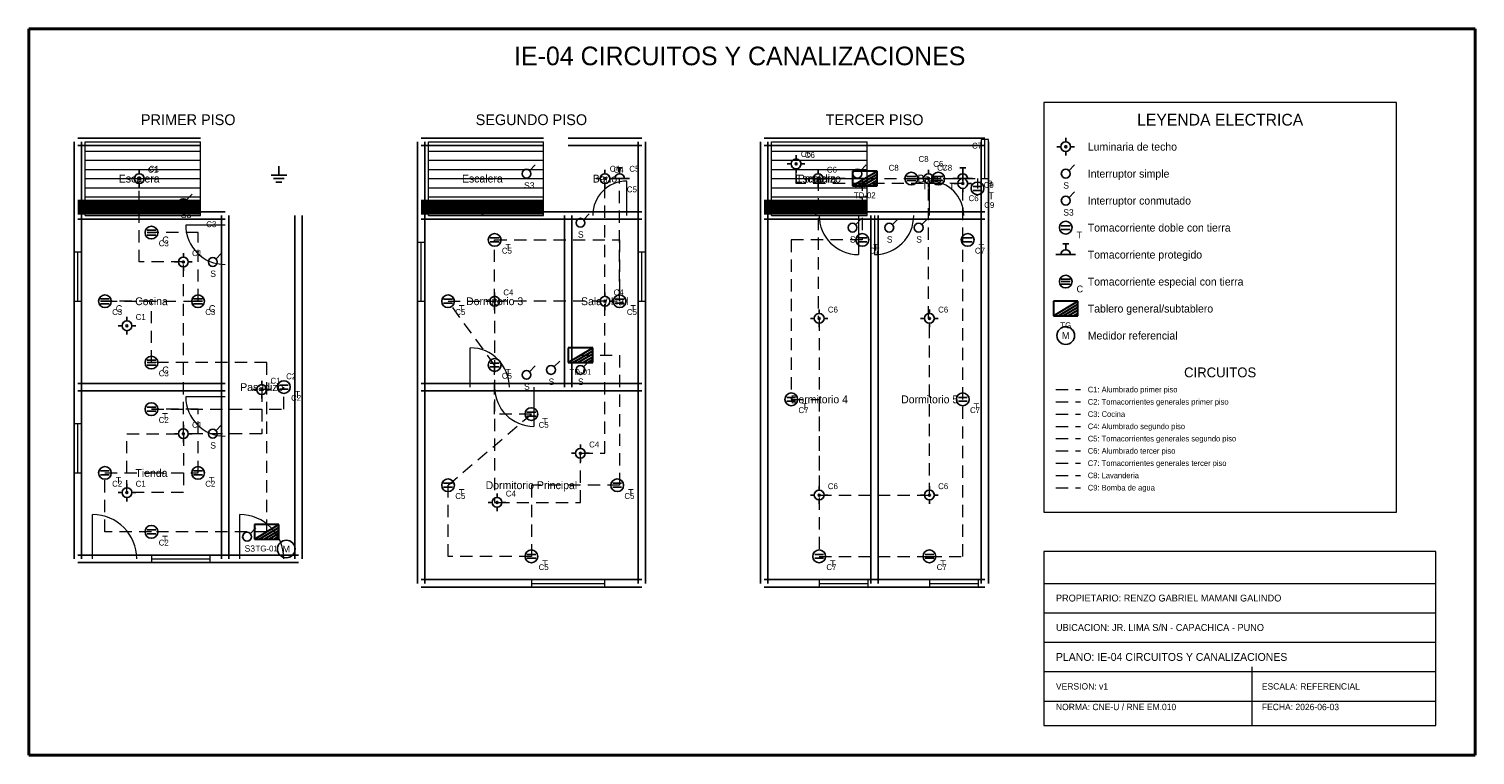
# Model space of a CAD drawing. Header units: metres. Extents: x -1 to 28.5, y -1 to 13.8.
import ezdxf
from ezdxf.enums import TextEntityAlignment as Align

# ---------------------------------------------------------------- set-up
doc = ezdxf.new("R2010")
doc.units = ezdxf.units.M
doc.linetypes.add('DASHED', pattern=[0.4, 0.25, -0.15])
for name, color, linetype, lineweight, true_color in [('ARQ_ESCALERAS', 7, 'CONTINUOUS', 15, 0x787878), ('ARQ_MUROS', 7, 'CONTINUOUS', 25, 0x141414), ('ARQ_PUERTAS', 7, 'CONTINUOUS', 15, 0x787878), ('ARQ_TEXTOS', 7, 'CONTINUOUS', 13, 0x787878), ('ARQ_VENTANAS', 7, 'CONTINUOUS', 15, 0x1496aa), ('ELEC_CIRCUITO_C1', 7, 'DASHED', 20, 0xdc7d19), ('ELEC_CIRCUITO_C2', 7, 'DASHED', 20, 0x2355b4), ('ELEC_CIRCUITO_C3', 7, 'DASHED', 20, 0xc81e1e), ('ELEC_CIRCUITO_C4', 7, 'DASHED', 20, 0xdc7d19), ('ELEC_CIRCUITO_C5', 7, 'DASHED', 20, 0x2355b4), ('ELEC_CIRCUITO_C6', 7, 'DASHED', 20, 0xdc7d19), ('ELEC_CIRCUITO_C7', 7, 'DASHED', 20, 0x2355b4), ('ELEC_CIRCUITO_C8', 7, 'DASHED', 20, 0x783ca0), ('ELEC_CIRCUITO_C9', 7, 'DASHED', 20, 0x1e8246), ('ELEC_INTERRUPTORES', 7, 'CONTINUOUS', 25, 0xdc7d19), ('ELEC_LEYENDA', 7, 'CONTINUOUS', 18, 0x141414), ('ELEC_LUMINARIAS', 7, 'CONTINUOUS', 25, 0xdc7d19), ('ELEC_MEDIDOR', 7, 'CONTINUOUS', 25, 0x1e8246), ('ELEC_PUESTA_TIERRA', 7, 'CONTINUOUS', 25, 0x1e8246), ('ELEC_ROTULO', 7, 'CONTINUOUS', 20, 0x141414), ('ELEC_TABLEROS', 7, 'CONTINUOUS', 30, 0xc81e1e), ('ELEC_TEXTOS', 7, 'CONTINUOUS', 13, 0x141414), ('ELEC_TOMACORRIENTES', 7, 'CONTINUOUS', 25, 0x2355b4), ('MARCO', 7, 'CONTINUOUS', 40, 0x141414)]:
    doc.layers.add(name, color=color, linetype=linetype, lineweight=lineweight, true_color=true_color)

msp = doc.modelspace()

# ---------------------------------------------------------------- linework, layer by layer
at = {"layer": 'ARQ_ESCALERAS'}
for p, q in [((0.15, 10), (0.15, 11.5)), ((0.15, 11.5), (2.5, 11.5)), ((0.15, 11.312), (2.5, 11.312)), ((2.5, 10), (2.5, 11.5)), ((7.15, 10), (7.15, 11.5)), ((7.15, 11.5), (9.5, 11.5)), ((7.15, 11.312), (9.5, 11.312)), ((9.5, 10), (9.5, 11.5)), ((14.15, 10), (14.15, 11.5)), ((14.15, 11.5), (16.1, 11.5)), ((14.15, 11.312), (16.1, 11.312)), ((16.1, 10), (16.1, 11.5)), ((0.15, 11.125), (2.5, 11.125)), ((0.15, 10.938), (2.5, 10.938)), ((7.15, 11.125), (9.5, 11.125)), ((7.15, 10.938), (9.5, 10.938)), ((14.15, 11.125), (16.1, 11.125)), ((14.15, 10.938), (16.1, 10.938)), ((0.15, 10.75), (2.5, 10.75)), ((7.15, 10.75), (9.5, 10.75)), ((14.15, 10.75), (16.1, 10.75)), ((0.15, 10.562), (2.5, 10.562)), ((0.15, 10.375), (2.5, 10.375)), ((7.15, 10.562), (9.5, 10.562)), ((7.15, 10.375), (9.5, 10.375)), ((14.15, 10.562), (16.1, 10.562)), ((14.15, 10.375), (16.1, 10.375)), ((0.15, 10.188), (2.5, 10.188)), ((7.15, 10.188), (9.5, 10.188)), ((14.15, 10.188), (16.1, 10.188)), ((0.15, 10), (2.5, 10)), ((7.15, 10), (9.5, 10)), ((14.15, 10), (16.1, 10))]:
    msp.add_line(p, q, dxfattribs=at)
at = {"layer": 'ARQ_MUROS'}
for p, q in [((0, 11.575), (2.5, 11.575)), ((7, 11.575), (9.5, 11.575)), ((10, 11.575), (11.5, 11.575)), ((14, 11.575), (16.1, 11.575)), ((14, 11.575), (16.25, 11.575)), ((16.25, 11.575), (18.5, 11.575)), ((-0.075, 10), (-0.075, 11.5)), ((0, 11.425), (2.5, 11.425)), ((0.075, 10), (0.075, 11.5)), ((6.925, 10), (6.925, 11.5)), ((7, 11.425), (9.5, 11.425)), ((7.075, 10), (7.075, 11.5)), ((10, 11.425), (11.5, 11.425)), ((11.425, 10), (11.425, 11.5)), ((11.575, 10), (11.575, 11.5)), ((13.925, 10), (13.925, 11.5)), ((14, 11.425), (16.1, 11.425)), ((14, 11.425), (16.25, 11.425)), ((14.075, 10), (14.075, 11.5)), ((16.25, 11.425), (18.5, 11.425)), ((18.425, 10), (18.425, 11.5)), ((18.575, 10), (18.575, 11.5)), ((0, 10.3), (2.5, 10.3)), ((0, 10.267), (1.25, 10.267)), ((0, 10.233), (1.25, 10.233)), ((0, 10.2), (1.25, 10.2)), ((0, 10.167), (1.25, 10.167)), ((0, 10.133), (1.25, 10.133)), ((0, 10.1), (1.25, 10.1)), ((0, 10.075), (3, 10.075)), ((0, 10.075), (2.5, 10.075)), ((0, 10.067), (1.25, 10.067)), ((0, 10.033), (1.25, 10.033)), ((1.25, 10), (1.25, 10.3)), ((1.25, 10.267), (2.5, 10.267)), ((1.25, 10.233), (2.5, 10.233)), ((1.25, 10.2), (2.5, 10.2)), ((1.25, 10.167), (2.5, 10.167)), ((1.25, 10.133), (2.5, 10.133)), ((1.25, 10.1), (2.5, 10.1)), ((1.25, 10.067), (2.5, 10.067)), ((1.25, 10.033), (2.5, 10.033)), ((7, 10.3), (9.5, 10.3)), ((7, 10.267), (8.25, 10.267)), ((7, 10.233), (8.25, 10.233)), ((7, 10.2), (8.25, 10.2)), ((7, 10.167), (8.25, 10.167)), ((7, 10.133), (8.25, 10.133)), ((7, 10.1), (8.25, 10.1)), ((7, 10.075), (9.5, 10.075)), ((7, 10.075), (10, 10.075)), ((7, 10.067), (8.25, 10.067)), ((7, 10.033), (8.25, 10.033)), ((8.25, 10), (8.25, 10.3)), ((8.25, 10.267), (9.5, 10.267)), ((8.25, 10.233), (9.5, 10.233)), ((8.25, 10.2), (9.5, 10.2)), ((8.25, 10.167), (9.5, 10.167)), ((8.25, 10.133), (9.5, 10.133)), ((8.25, 10.1), (9.5, 10.1)), ((8.25, 10.067), (9.5, 10.067)), ((8.25, 10.033), (9.5, 10.033)), ((10, 10.075), (11.5, 10.075)), ((14, 10.3), (16.1, 10.3)), ((14, 10.267), (15.05, 10.267)), ((14, 10.233), (15.05, 10.233)), ((14, 10.2), (15.05, 10.2)), ((14, 10.167), (15.05, 10.167)), ((14, 10.133), (15.05, 10.133)), ((14, 10.1), (15.05, 10.1)), ((14, 10.075), (16.25, 10.075)), ((14, 10.075), (16.1, 10.075)), ((14, 10.067), (15.05, 10.067)), ((14, 10.033), (15.05, 10.033)), ((15.05, 10), (15.05, 10.3)), ((15.05, 10.267), (16.1, 10.267)), ((15.05, 10.233), (16.1, 10.233)), ((15.05, 10.2), (16.1, 10.2)), ((15.05, 10.167), (16.1, 10.167)), ((15.05, 10.133), (16.1, 10.133)), ((15.05, 10.1), (16.1, 10.1)), ((15.05, 10.067), (16.1, 10.067)), ((15.05, 10.033), (16.1, 10.033)), ((16.25, 10.075), (18.5, 10.075)), ((-0.075, 6.5), (-0.075, 10)), ((0, 9.925), (3, 9.925)), ((0, 9.925), (2.5, 9.925)), ((0.075, 6.5), (0.075, 10)), ((2.925, 6.5), (2.925, 10)), ((2.925, 3), (2.925, 10)), ((3.075, 6.5), (3.075, 10)), ((3.075, 3), (3.075, 10)), ((4.425, 3), (4.425, 10)), ((4.575, 3), (4.575, 10)), ((6.925, 6.5), (6.925, 10)), ((7, 9.925), (9.5, 9.925)), ((7, 9.925), (10, 9.925)), ((7.075, 6.5), (7.075, 10)), ((9.925, 6.5), (9.925, 10)), ((10, 9.925), (11.5, 9.925)), ((10.075, 6.5), (10.075, 10)), ((11.425, 6.5), (11.425, 10)), ((11.575, 6.5), (11.575, 10)), ((13.925, 2.5), (13.925, 10)), ((14, 9.925), (16.25, 9.925)), ((14, 9.925), (16.1, 9.925)), ((14.075, 2.5), (14.075, 10)), ((16.175, 2.5), (16.175, 10)), ((16.25, 9.925), (18.5, 9.925)), ((16.325, 2.5), (16.325, 10)), ((18.425, 2.5), (18.425, 10)), ((18.575, 2.5), (18.575, 10)), ((-0.075, 3), (-0.075, 6.5)), ((0, 6.575), (3, 6.575)), ((0.075, 3), (0.075, 6.5)), ((2.925, 3), (2.925, 6.5)), ((3.075, 3), (3.075, 6.5)), ((6.925, 2.5), (6.925, 6.5)), ((7, 6.575), (10, 6.575)), ((7, 6.575), (11.5, 6.575)), ((7.075, 2.5), (7.075, 6.5)), ((10, 6.575), (11.5, 6.575)), ((11.425, 2.5), (11.425, 6.5)), ((11.575, 2.5), (11.575, 6.5)), ((0, 6.425), (3, 6.425)), ((7, 6.425), (10, 6.425)), ((7, 6.425), (11.5, 6.425)), ((10, 6.425), (11.5, 6.425)), ((0, 3.075), (3, 3.075)), ((3, 3.075), (4.5, 3.075)), ((0, 2.925), (3, 2.925)), ((3, 2.925), (4.5, 2.925)), ((7, 2.575), (11.5, 2.575)), ((7, 2.425), (11.5, 2.425)), ((14, 2.575), (16.25, 2.575)), ((14, 2.425), (16.25, 2.425)), ((16.25, 2.575), (18.5, 2.575)), ((16.25, 2.425), (18.5, 2.425))]:
    msp.add_line(p, q, dxfattribs=at)
at = {"layer": 'ARQ_PUERTAS'}
for p, q in [((11.2, 10), (11.2, 10.7)), ((17.37, 10), (17.37, 10.7)), ((3, 9.8), (2.2, 9.8)), ((15.92, 10), (15.92, 9.2)), ((16.25, 10), (16.25, 9.2)), ((8, 6.5), (8, 7.3)), ((9.3, 6.5), (9.3, 5.7)), ((3, 6.3), (2.2, 6.3)), ((0.3, 3), (0.3, 3.9)), ((3.3, 3), (3.3, 3.9))]:
    msp.add_line(p, q, dxfattribs=at)
for centre, radius, start, end in [((11.2, 10), 0.7, 90, 180), ((17.37, 10), 0.7, 0, 90), ((3, 9.8), 0.8, 180, -90), ((15.92, 10), 0.8, 180, -90), ((16.25, 10), 0.8, -90, 0), ((8, 6.5), 0.8, 0, 90), ((9.3, 6.5), 0.8, 180, -90), ((3, 6.3), 0.8, 180, -90), ((0.3, 3), 0.9, 0, 90), ((3.3, 3), 0.9, 0, 90)]:
    msp.add_arc(centre, radius, start, end, dxfattribs=at)
at = {"layer": 'ARQ_VENTANAS'}
for p, q in [((18.575, 11.55), (18.425, 11.55)), ((18.425, 11.55), (18.425, 10.75)), ((18.5, 10.75), (18.5, 11.55)), ((18.575, 10.75), (18.575, 11.55)), ((18.425, 10.75), (18.575, 10.75)), ((7.075, 9.45), (6.925, 9.45)), ((6.925, 9.45), (6.925, 8.25)), ((7, 8.25), (7, 9.45)), ((7.075, 8.25), (7.075, 9.45)), ((0.075, 9.25), (-0.075, 9.25)), ((-0.075, 9.25), (-0.075, 8.25)), ((0, 8.25), (0, 9.25)), ((0.075, 8.25), (0.075, 9.25)), ((11.575, 9.25), (11.425, 9.25)), ((11.425, 9.25), (11.425, 8.25)), ((11.5, 8.25), (11.5, 9.25)), ((11.575, 8.25), (11.575, 9.25)), ((-0.075, 8.25), (0.075, 8.25)), ((6.925, 8.25), (7.075, 8.25)), ((11.425, 8.25), (11.575, 8.25)), ((0.075, 5.75), (-0.075, 5.75)), ((-0.075, 5.75), (-0.075, 4.75)), ((0, 4.75), (0, 5.75)), ((0.075, 4.75), (0.075, 5.75)), ((-0.075, 4.75), (0.075, 4.75)), ((2.7, 3.075), (1.5, 3.075)), ((1.5, 3.075), (1.5, 2.925)), ((1.5, 3), (2.7, 3)), ((2.7, 2.925), (2.7, 3.075)), ((1.5, 2.925), (2.7, 2.925)), ((10.75, 2.575), (9.25, 2.575)), ((9.25, 2.575), (9.25, 2.425)), ((9.25, 2.5), (10.75, 2.5)), ((9.25, 2.425), (10.75, 2.425)), ((10.75, 2.425), (10.75, 2.575)), ((16.12, 2.575), (15.12, 2.575)), ((15.12, 2.575), (15.12, 2.425)), ((15.12, 2.5), (16.12, 2.5)), ((15.12, 2.425), (16.12, 2.425)), ((16.12, 2.425), (16.12, 2.575)), ((18.37, 2.575), (17.37, 2.575)), ((17.37, 2.575), (17.37, 2.425)), ((17.37, 2.5), (18.37, 2.5)), ((17.37, 2.425), (18.37, 2.425)), ((18.37, 2.425), (18.37, 2.575))]:
    msp.add_line(p, q, dxfattribs=at)
at = {"layer": 'ELEC_CIRCUITO_C1', "linetype": 'DASHED', "true_color": 0xdc7d19}
for p, q in [((1.25, 9.05), (1.25, 10.75)), ((2.15, 9.05), (1.25, 9.05)), ((2.15, 5.55), (2.15, 9.05)), ((3.85, 6.45), (3.75, 6.45)), ((3.75, 6.45), (3.75, 5.55)), ((3.85, 3.55), (3.85, 6.45)), ((19.95, 6.45), (20.45, 6.45)), ((1, 4.35), (1, 5.55)), ((1, 5.55), (2.15, 5.55)), ((3.75, 5.55), (2.15, 5.55)), ((2.15, 5.55), (2.15, 4.35)), ((2.15, 4.35), (1, 4.35))]:
    msp.add_line(p, q, dxfattribs=at)
at = {"layer": 'ELEC_CIRCUITO_C2', "linetype": 'DASHED', "true_color": 0x2355b4}
for p, q in [((4.2, 6.05), (4.2, 6.5)), ((19.95, 6.2), (20.45, 6.2)), ((2.45, 6.05), (1.5, 6.05)), ((1.5, 6.05), (4.2, 6.05)), ((2.45, 4.75), (2.45, 6.05)), ((0.55, 3.55), (0.55, 4.75)), ((0.55, 4.75), (1.5, 4.75)), ((1.5, 4.75), (2.45, 4.75)), ((1.5, 3.55), (0.55, 3.55)), ((3.85, 3.55), (1.5, 3.55))]:
    msp.add_line(p, q, dxfattribs=at)
at = {"layer": 'ELEC_CIRCUITO_C3', "linetype": 'DASHED', "true_color": 0xc81e1e}
for p, q in [((2.45, 9.65), (1.5, 9.65)), ((2.45, 8.25), (2.45, 9.65)), ((1.5, 8.25), (0.55, 8.25)), ((0.55, 8.25), (2.45, 8.25)), ((1.5, 7), (1.5, 8.25)), ((3.85, 7), (1.5, 7)), ((3.85, 3.55), (3.85, 7)), ((19.95, 5.95), (20.45, 5.95))]:
    msp.add_line(p, q, dxfattribs=at)
at = {"layer": 'ELEC_CIRCUITO_C4', "linetype": 'DASHED', "true_color": 0xdc7d19}
for p, q in [((10.75, 5.15), (10.75, 10.75)), ((10.75, 8.25), (8.5, 8.25)), ((8.5, 8.25), (8.5, 4.15)), ((10.75, 7.15), (10.75, 8.25)), ((10.25, 7.15), (10.75, 7.15)), ((19.95, 5.7), (20.45, 5.7)), ((10.25, 4.15), (10.25, 5.15)), ((10.25, 5.15), (10.75, 5.15)), ((8.5, 4.15), (8.55, 4.15)), ((8.55, 4.15), (10.25, 4.15))]:
    msp.add_line(p, q, dxfattribs=at)
at = {"layer": 'ELEC_CIRCUITO_C5', "linetype": 'DASHED', "true_color": 0x2355b4}
for p, q in [((11.05, 8.25), (11.05, 10.75)), ((8.5, 8.25), (8.5, 9.5)), ((8.5, 9.5), (11.05, 9.5)), ((11.05, 9.5), (11.05, 8.25)), ((8.5, 6.95), (7.55, 8.25)), ((7.55, 8.25), (8.5, 8.25)), ((10.25, 7.15), (11.05, 7.15)), ((11.05, 7.15), (11.05, 4.5)), ((8.5, 5.95), (8.5, 6.95)), ((7.55, 4.5), (9.25, 5.95)), ((9.25, 5.95), (8.5, 5.95)), ((19.95, 5.45), (20.45, 5.45)), ((7.55, 3.05), (7.55, 4.5)), ((11.05, 4.5), (9.25, 4.5)), ((9.25, 4.5), (9.25, 3.05)), ((9.25, 3.05), (7.55, 3.05))]:
    msp.add_line(p, q, dxfattribs=at)
at = {"layer": 'ELEC_CIRCUITO_C6', "linetype": 'DASHED', "true_color": 0xdc7d19}
for p, q in [((14.65, 10.65), (14.65, 11.05)), ((18.05, 10.65), (14.65, 10.65)), ((16.05, 10.75), (15.1, 10.75)), ((15.1, 10.75), (15.1, 7.9)), ((17.35, 7.9), (17.35, 10.75)), ((17.35, 10.75), (18.05, 10.75)), ((18.05, 10.75), (18.05, 10.65)), ((15.1, 7.9), (15.12, 7.9)), ((15.12, 7.9), (15.12, 4.3)), ((17.37, 7.9), (17.35, 7.9)), ((17.37, 4.3), (17.37, 7.9)), ((19.95, 5.2), (20.45, 5.2)), ((15.12, 4.3), (17.37, 4.3))]:
    msp.add_line(p, q, dxfattribs=at)
at = {"layer": 'ELEC_CIRCUITO_C7', "linetype": 'DASHED', "true_color": 0x2355b4}
for p, q in [((16.05, 10.75), (16, 10.75)), ((16, 10.75), (16, 9.5)), ((18.05, 9.5), (18.05, 10.75)), ((16, 9.5), (14.55, 9.5)), ((14.55, 9.5), (14.55, 6.25)), ((18.05, 6.25), (18.05, 9.5)), ((14.55, 6.25), (15.12, 6.25)), ((15.12, 6.25), (15.12, 3.05)), ((18.05, 3.05), (18.05, 6.25)), ((19.95, 4.95), (20.45, 4.95)), ((15.12, 3.05), (17.37, 3.05)), ((17.37, 3.05), (18.05, 3.05))]:
    msp.add_line(p, q, dxfattribs=at)
at = {"layer": 'ELEC_CIRCUITO_C8', "linetype": 'DASHED', "true_color": 0x783ca0}
for p, q in [((16.05, 10.75), (17, 10.75)), ((17, 10.75), (17.55, 10.75)), ((19.95, 4.7), (20.45, 4.7))]:
    msp.add_line(p, q, dxfattribs=at)
at = {"layer": 'ELEC_CIRCUITO_C9', "linetype": 'DASHED', "true_color": 0x1e8246}
for p, q in [((16.05, 10.75), (18.35, 10.75)), ((18.35, 10.75), (18.35, 10.55)), ((19.95, 4.45), (20.45, 4.45))]:
    msp.add_line(p, q, dxfattribs=at)
at = {"layer": 'ELEC_INTERRUPTORES', "true_color": 0xdc7d19}
for p, q in [((9.21, 10.91), (9.33, 11.03)), ((15.96, 10.91), (16.08, 11.03)), ((20.21, 10.91), (20.33, 11.03)), ((2.21, 10.31), (2.33, 10.43)), ((20.21, 10.36), (20.33, 10.48)), ((10.31, 9.91), (10.43, 10.03)), ((15.86, 9.81), (15.98, 9.93)), ((16.61, 9.81), (16.73, 9.93)), ((17.21, 9.81), (17.33, 9.93)), ((2.81, 9.11), (2.93, 9.23)), ((9.21, 6.81), (9.33, 6.93)), ((9.71, 6.91), (9.83, 7.03)), ((10.31, 6.91), (10.43, 7.03)), ((2.81, 5.61), (2.93, 5.73)), ((3.51, 3.51), (3.63, 3.63))]:
    msp.add_line(p, q, dxfattribs=at)
for centre in [(9.15, 10.85), (15.9, 10.85), (20.15, 10.85), (2.15, 10.25), (20.15, 10.3), (10.25, 9.85), (15.8, 9.75), (16.55, 9.75), (17.15, 9.75), (2.75, 9.05), (9.15, 6.75), (9.65, 6.85), (10.25, 6.85), (2.75, 5.55), (3.45, 3.45)]:
    msp.add_circle(centre, 0.09, dxfattribs=at)
at = {"layer": 'ELEC_LEYENDA', "true_color": 0x141414}
for p, q in [((26.9, 12.3), (19.7, 12.3)), ((19.7, 12.3), (19.7, 3.95)), ((26.9, 3.95), (26.9, 12.3)), ((19.7, 3.95), (26.9, 3.95))]:
    msp.add_line(p, q, dxfattribs=at)
at = {"layer": 'ELEC_LUMINARIAS', "true_color": 0xdc7d19}
for p, q in [((20.15, 11.5), (20.15, 11.58)), ((14.65, 11.15), (14.65, 11.23)), ((20.05, 11.4), (19.97, 11.4)), ((20.15, 11.3), (20.15, 11.22)), ((20.25, 11.4), (20.33, 11.4)), ((1.25, 10.85), (1.25, 10.93)), ((10.75, 10.85), (10.75, 10.93)), ((14.55, 11.05), (14.47, 11.05)), ((14.65, 10.95), (14.65, 10.87)), ((14.75, 11.05), (14.83, 11.05)), ((15.1, 10.85), (15.1, 10.93)), ((17.35, 10.85), (17.35, 10.93)), ((1.15, 10.75), (1.07, 10.75)), ((1.25, 10.65), (1.25, 10.57)), ((1.35, 10.75), (1.43, 10.75)), ((10.65, 10.75), (10.57, 10.75)), ((10.75, 10.65), (10.75, 10.57)), ((10.85, 10.75), (10.93, 10.75)), ((15, 10.75), (14.92, 10.75)), ((15.1, 10.65), (15.1, 10.57)), ((15.2, 10.75), (15.28, 10.75)), ((17.25, 10.75), (17.17, 10.75)), ((17.35, 10.65), (17.35, 10.57)), ((17.45, 10.75), (17.53, 10.75)), ((17.95, 10.65), (17.87, 10.65)), ((18.05, 10.75), (18.05, 10.83)), ((18.15, 10.65), (18.23, 10.65)), ((18.05, 10.55), (18.05, 10.47)), ((2.15, 9.15), (2.15, 9.23)), ((2.05, 9.05), (1.97, 9.05)), ((2.15, 8.95), (2.15, 8.87)), ((2.25, 9.05), (2.33, 9.05)), ((8.5, 8.35), (8.5, 8.43)), ((10.75, 8.35), (10.75, 8.43)), ((8.4, 8.25), (8.32, 8.25)), ((8.5, 8.15), (8.5, 8.07)), ((8.6, 8.25), (8.68, 8.25)), ((10.65, 8.25), (10.57, 8.25)), ((10.75, 8.15), (10.75, 8.07)), ((10.85, 8.25), (10.93, 8.25)), ((15.12, 8), (15.12, 8.08)), ((17.37, 8), (17.37, 8.08)), ((0.9, 7.75), (0.82, 7.75)), ((1, 7.85), (1, 7.93)), ((1.1, 7.75), (1.18, 7.75)), ((15.02, 7.9), (14.94, 7.9)), ((15.12, 7.8), (15.12, 7.72)), ((15.22, 7.9), (15.3, 7.9)), ((17.27, 7.9), (17.19, 7.9)), ((17.37, 7.8), (17.37, 7.72)), ((17.47, 7.9), (17.55, 7.9)), ((1, 7.65), (1, 7.57)), ((3.75, 6.55), (3.75, 6.63)), ((3.65, 6.45), (3.57, 6.45)), ((3.75, 6.35), (3.75, 6.27)), ((3.85, 6.45), (3.93, 6.45)), ((2.15, 5.65), (2.15, 5.73)), ((2.05, 5.55), (1.97, 5.55)), ((2.15, 5.45), (2.15, 5.37)), ((2.25, 5.55), (2.33, 5.55)), ((10.25, 5.25), (10.25, 5.33)), ((10.15, 5.15), (10.07, 5.15)), ((10.25, 5.05), (10.25, 4.97)), ((10.35, 5.15), (10.43, 5.15)), ((1, 4.45), (1, 4.53)), ((15.12, 4.4), (15.12, 4.48)), ((17.37, 4.4), (17.37, 4.48)), ((0.9, 4.35), (0.82, 4.35)), ((1, 4.25), (1, 4.17)), ((1.1, 4.35), (1.18, 4.35)), ((8.45, 4.15), (8.37, 4.15)), ((8.55, 4.25), (8.55, 4.33)), ((8.65, 4.15), (8.73, 4.15)), ((15.02, 4.3), (14.94, 4.3)), ((15.12, 4.2), (15.12, 4.12)), ((15.22, 4.3), (15.3, 4.3)), ((17.27, 4.3), (17.19, 4.3)), ((17.37, 4.2), (17.37, 4.12)), ((17.47, 4.3), (17.55, 4.3)), ((8.55, 4.05), (8.55, 3.97))]:
    msp.add_line(p, q, dxfattribs=at)
for centre, radius in [((20.15, 11.4), 0.1), ((20.15, 11.4), 0.02), ((14.65, 11.05), 0.1), ((14.65, 11.05), 0.02), ((1.25, 10.75), 0.1), ((1.25, 10.75), 0.02), ((10.75, 10.75), 0.1), ((10.75, 10.75), 0.02), ((15.1, 10.75), 0.1), ((15.1, 10.75), 0.02), ((17.35, 10.75), 0.1), ((17.35, 10.75), 0.02), ((18.05, 10.65), 0.1), ((18.05, 10.65), 0.02), ((2.15, 9.05), 0.1), ((2.15, 9.05), 0.02), ((8.5, 8.25), 0.1), ((8.5, 8.25), 0.02), ((10.75, 8.25), 0.1), ((10.75, 8.25), 0.02), ((15.12, 7.9), 0.1), ((17.37, 7.9), 0.1), ((1, 7.75), 0.1), ((1, 7.75), 0.02), ((15.12, 7.9), 0.02), ((17.37, 7.9), 0.02), ((3.75, 6.45), 0.1), ((3.75, 6.45), 0.02), ((2.15, 5.55), 0.1), ((2.15, 5.55), 0.02), ((10.25, 5.15), 0.1), ((10.25, 5.15), 0.02), ((1, 4.35), 0.1), ((1, 4.35), 0.02), ((8.55, 4.15), 0.1), ((8.55, 4.15), 0.02), ((15.12, 4.3), 0.1), ((15.12, 4.3), 0.02), ((17.37, 4.3), 0.1), ((17.37, 4.3), 0.02)]:
    msp.add_circle(centre, radius, dxfattribs=at)
at = {"layer": 'ELEC_MEDIDOR', "true_color": 0x1e8246}
for centre in [(20.15, 7.55), (4.25, 3.2)]:
    msp.add_circle(centre, 0.18, dxfattribs=at)
at = {"layer": 'ELEC_PUESTA_TIERRA', "true_color": 0x1e8246}
for p, q in [((4.1, 11), (4.1, 10.82)), ((3.94, 10.82), (4.26, 10.82)), ((3.99, 10.75), (4.21, 10.75)), ((4.04, 10.68), (4.16, 10.68))]:
    msp.add_line(p, q, dxfattribs=at)
at = {"layer": 'ELEC_ROTULO', "true_color": 0x141414}
for p, q in [((27.7, 3.15), (19.7, 3.15)), ((19.7, 3.15), (19.7, -0.4)), ((27.7, -0.4), (27.7, 3.15)), ((19.7, 2.5), (27.7, 2.5)), ((19.7, 1.9), (27.7, 1.9)), ((19.7, 1.3), (27.7, 1.3)), ((19.7, 0.7), (27.7, 0.7)), ((23.95, -0.4), (23.95, 0.8)), ((19.7, 0.1), (27.7, 0.1)), ((19.7, -0.4), (27.7, -0.4))]:
    msp.add_line(p, q, dxfattribs=at)
at = {"layer": 'ELEC_TABLEROS', "true_color": 0xc81e1e}
for p, q in [((16.3, 10.9), (15.8, 10.9)), ((15.8, 10.9), (15.8, 10.6)), ((15.8, 10.6), (16.3, 10.9)), ((15.9, 10.6), (16.3, 10.84)), ((16, 10.6), (16.3, 10.78)), ((16.1, 10.6), (16.3, 10.72)), ((16.2, 10.6), (16.3, 10.66)), ((16.3, 10.6), (16.3, 10.9)), ((16.3, 10.6), (16.3, 10.9)), ((15.8, 10.6), (16.3, 10.6)), ((15.8, 10.6), (16.3, 10.6)), ((20.4, 8.25), (19.9, 8.25)), ((19.9, 8.25), (19.9, 7.95)), ((19.9, 7.95), (20.4, 8.25)), ((20, 7.95), (20.4, 8.19)), ((20.1, 7.95), (20.4, 8.13)), ((20.2, 7.95), (20.4, 8.07)), ((20.3, 7.95), (20.4, 8.01)), ((20.4, 7.95), (20.4, 8.25)), ((20.4, 7.95), (20.4, 8.25)), ((19.9, 7.95), (20.4, 7.95)), ((19.9, 7.95), (20.4, 7.95)), ((10.5, 7.3), (10, 7.3)), ((10, 7.3), (10, 7)), ((10, 7), (10.5, 7.3)), ((10.1, 7), (10.5, 7.24)), ((10.2, 7), (10.5, 7.18)), ((10.3, 7), (10.5, 7.12)), ((10.5, 7), (10.5, 7.3)), ((10.5, 7), (10.5, 7.3)), ((10, 7), (10.5, 7)), ((10, 7), (10.5, 7)), ((10.4, 7), (10.5, 7.06)), ((4.1, 3.7), (3.6, 3.7)), ((3.6, 3.7), (3.6, 3.4)), ((3.6, 3.4), (4.1, 3.7)), ((3.7, 3.4), (4.1, 3.64)), ((3.8, 3.4), (4.1, 3.58)), ((4.1, 3.4), (4.1, 3.7)), ((4.1, 3.4), (4.1, 3.7)), ((3.6, 3.4), (4.1, 3.4)), ((3.6, 3.4), (4.1, 3.4)), ((3.9, 3.4), (4.1, 3.52)), ((4, 3.4), (4.1, 3.46))]:
    msp.add_line(p, q, dxfattribs=at)
at = {"layer": 'ELEC_TOMACORRIENTES', "true_color": 0x2355b4}
for p, q in [((10.99, 10.97), (11.11, 10.97)), ((11.05, 10.85), (11.05, 10.97)), ((17.99, 10.97), (18.11, 10.97)), ((18.05, 10.85), (18.05, 10.97)), ((10.85, 10.75), (11.25, 10.75)), ((17.85, 10.75), (18.25, 10.75)), ((20.06, 9.79), (20.24, 9.79)), ((8.41, 9.54), (8.59, 9.54)), ((8.41, 9.46), (8.59, 9.46)), ((15.91, 9.54), (16.09, 9.54)), ((15.91, 9.46), (16.09, 9.46)), ((18.06, 9.54), (18.24, 9.54)), ((18.06, 9.46), (18.24, 9.46)), ((20.06, 9.71), (20.24, 9.71)), ((19.95, 9.2), (20.35, 9.2)), ((20.09, 9.42), (20.21, 9.42)), ((20.15, 9.3), (20.15, 9.42)), ((7.46, 8.29), (7.64, 8.29)), ((10.96, 8.29), (11.14, 8.29)), ((7.46, 8.21), (7.64, 8.21)), ((10.96, 8.21), (11.14, 8.21)), ((8.41, 6.99), (8.59, 6.99)), ((8.41, 6.91), (8.59, 6.91)), ((4.11, 6.54), (4.29, 6.54)), ((4.11, 6.46), (4.29, 6.46)), ((14.46, 6.29), (14.64, 6.29)), ((14.46, 6.21), (14.64, 6.21)), ((17.96, 6.29), (18.14, 6.29)), ((17.96, 6.21), (18.14, 6.21)), ((1.41, 6.09), (1.59, 6.09)), ((1.41, 6.01), (1.59, 6.01)), ((9.16, 5.99), (9.34, 5.99)), ((9.16, 5.91), (9.34, 5.91)), ((0.46, 4.79), (0.64, 4.79)), ((2.36, 4.79), (2.54, 4.79)), ((0.46, 4.71), (0.64, 4.71)), ((2.36, 4.71), (2.54, 4.71)), ((7.46, 4.54), (7.64, 4.54)), ((7.46, 4.46), (7.64, 4.46)), ((10.91, 4.54), (11.09, 4.54)), ((10.91, 4.46), (11.09, 4.46)), ((1.41, 3.59), (1.59, 3.59)), ((1.41, 3.51), (1.59, 3.51)), ((9.16, 3.09), (9.34, 3.09)), ((9.16, 3.01), (9.34, 3.01)), ((15.03, 3.09), (15.21, 3.09)), ((15.03, 3.01), (15.21, 3.01)), ((17.28, 3.09), (17.46, 3.09)), ((17.28, 3.01), (17.46, 3.01))]:
    msp.add_line(p, q, dxfattribs=at)
at = {"layer": 'ELEC_TOMACORRIENTES', "true_color": 0x783ca0}
for p, q in [((16.91, 10.79), (17.09, 10.79)), ((16.91, 10.71), (17.09, 10.71)), ((17.46, 10.79), (17.64, 10.79)), ((17.46, 10.71), (17.64, 10.71))]:
    msp.add_line(p, q, dxfattribs=at)
at = {"layer": 'ELEC_TOMACORRIENTES', "true_color": 0x1e8246}
for p, q in [((18.26, 10.59), (18.44, 10.59)), ((18.26, 10.51), (18.44, 10.51))]:
    msp.add_line(p, q, dxfattribs=at)
at = {"layer": 'ELEC_TOMACORRIENTES', "true_color": 0xc81e1e}
for p, q in [((1.41, 9.7), (1.59, 9.7)), ((1.41, 9.65), (1.59, 9.65)), ((1.41, 9.6), (1.59, 9.6)), ((20.06, 8.7), (20.24, 8.7)), ((20.06, 8.65), (20.24, 8.65)), ((20.06, 8.6), (20.24, 8.6)), ((0.46, 8.3), (0.64, 8.3)), ((2.36, 8.3), (2.54, 8.3)), ((0.46, 8.25), (0.64, 8.25)), ((0.46, 8.2), (0.64, 8.2)), ((2.36, 8.25), (2.54, 8.25)), ((2.36, 8.2), (2.54, 8.2)), ((1.41, 7.05), (1.59, 7.05)), ((1.41, 7), (1.59, 7)), ((1.41, 6.95), (1.59, 6.95))]:
    msp.add_line(p, q, dxfattribs=at)
at = {"layer": 'ELEC_TOMACORRIENTES', "true_color": 0x783ca0}
for centre in [(17, 10.75), (17.55, 10.75)]:
    msp.add_circle(centre, 0.13, dxfattribs=at)
at = {"layer": 'ELEC_TOMACORRIENTES', "true_color": 0x1e8246}
msp.add_circle((18.35, 10.55), 0.13, dxfattribs=at)
at = {"layer": 'ELEC_TOMACORRIENTES', "true_color": 0xc81e1e}
for centre in [(1.5, 9.65), (20.15, 8.65), (0.55, 8.25), (2.45, 8.25), (1.5, 7)]:
    msp.add_circle(centre, 0.13, dxfattribs=at)
at = {"layer": 'ELEC_TOMACORRIENTES', "true_color": 0x2355b4}
for centre in [(20.15, 9.75), (8.5, 9.5), (16, 9.5), (18.15, 9.5), (7.55, 8.25), (11.05, 8.25), (8.5, 6.95), (4.2, 6.5), (14.55, 6.25), (18.05, 6.25), (1.5, 6.05), (9.25, 5.95), (0.55, 4.75), (2.45, 4.75), (7.55, 4.5), (11, 4.5), (1.5, 3.55), (9.25, 3.05), (15.12, 3.05), (17.37, 3.05)]:
    msp.add_circle(centre, 0.13, dxfattribs=at)
for centre in [(11.05, 10.75), (18.05, 10.75), (20.15, 9.2)]:
    msp.add_arc(centre, 0.1, 0, 180, dxfattribs=at)
at = {"layer": 'MARCO', "true_color": 0x141414}
for p, q in [((28.5, 13.8), (-1, 13.8)), ((-1, 13.8), (-1, -1)), ((28.5, -1), (28.5, 13.8)), ((-1, -1), (28.5, -1))]:
    msp.add_line(p, q, dxfattribs=at)

# ---------------------------------------------------------------- texts
at = {"layer": 'ARQ_TEXTOS'}
for s, p in [('Escalera', (1.25, 10.75)), ('Escalera', (8.25, 10.75)), ('Bano', (10.75, 10.75)), ('Escalera', (15.05, 10.75)), ('Pasadizo', (15.125, 10.75)), ('Bano', (17.375, 10.75)), ('Cocina', (1.5, 8.25)), ('Dormitorio 3', (8.5, 8.25)), ('Sala / Hall', (10.75, 8.25)), ('Pasadizo', (3.75, 6.5)), ('Dormitorio 4', (15.125, 6.25)), ('Dormitorio 5', (17.375, 6.25)), ('Tienda', (1.5, 4.75)), ('Dormitorio Principal', (9.25, 4.5))]:
    msp.add_text(s, height=0.16, dxfattribs=at).set_placement(p, align=Align.MIDDLE_CENTER)
at = {"layer": 'ELEC_INTERRUPTORES'}
for s, p in [('S3', (9.1, 10.61)), ('S3', (15.85, 10.61)), ('S', (20.1, 10.61)), ('S3', (2.1, 10.01)), ('S3', (20.1, 10.06)), ('S', (10.2, 9.61)), ('S', (15.75, 9.51)), ('S', (16.5, 9.51)), ('S', (17.1, 9.51)), ('S', (2.7, 8.81)), ('S', (9.1, 6.51)), ('S', (9.6, 6.61)), ('S', (10.2, 6.61)), ('S', (2.7, 5.31)), ('S3', (3.4, 3.21))]:
    msp.add_text(s, height=0.13, dxfattribs=at).set_placement(p, align=Align.MIDDLE_LEFT)
at = {"layer": 'ELEC_LEYENDA'}
for s, height, p in [('LEYENDA ELECTRICA', 0.24, (23.3, 11.95)), ('CIRCUITOS', 0.2, (23.3, 6.8))]:
    msp.add_text(s, height=height, dxfattribs=at).set_placement(p, align=Align.MIDDLE_CENTER)
for s, height, p in [('Luminaria de techo', 0.16, (20.6, 11.4)), ('Interruptor simple', 0.16, (20.6, 10.85)), ('Interruptor conmutado', 0.16, (20.6, 10.3)), ('Tomacorriente doble con tierra', 0.16, (20.6, 9.75)), ('Tomacorriente protegido', 0.16, (20.6, 9.2)), ('Tomacorriente especial con tierra', 0.16, (20.6, 8.65)), ('Tablero general/subtablero', 0.16, (20.6, 8.1)), ('Medidor referencial', 0.16, (20.6, 7.55)), ('C1: Alumbrado primer piso', 0.115, (20.6, 6.45)), ('C2: Tomacorrientes generales primer piso', 0.115, (20.6, 6.2)), ('C3: Cocina', 0.115, (20.6, 5.95)), ('C4: Alumbrado segundo piso', 0.115, (20.6, 5.7)), ('C5: Tomacorrientes generales segundo piso', 0.115, (20.6, 5.45)), ('C6: Alumbrado tercer piso', 0.115, (20.6, 5.2)), ('C7: Tomacorrientes generales tercer piso', 0.115, (20.6, 4.95)), ('C8: Lavanderia', 0.115, (20.6, 4.7)), ('C9: Bomba de agua', 0.115, (20.6, 4.45))]:
    msp.add_text(s, height=height, dxfattribs=at).set_placement(p, align=Align.MIDDLE_LEFT)
at = {"layer": 'ELEC_MEDIDOR'}
for p in [(20.15, 7.55), (4.25, 3.2)]:
    msp.add_text('M', height=0.14, dxfattribs=at).set_placement(p, align=Align.MIDDLE_CENTER)
at = {"layer": 'ELEC_ROTULO'}
msp.add_text('IE-04 CIRCUITOS Y CANALIZACIONES', height=0.38, dxfattribs=at).set_placement((13.5, 13.25), align=Align.MIDDLE_CENTER)
for s, height, p in [('PROPIETARIO: RENZO GABRIEL MAMANI GALINDO', 0.14, (19.95, 2.2)), ('UBICACION: JR. LIMA S/N - CAPACHICA - PUNO', 0.14, (19.95, 1.6)), ('PLANO: IE-04 CIRCUITOS Y CANALIZACIONES', 0.16, (19.95, 1)), ('VERSION: v1', 0.13, (19.95, 0.4)), ('ESCALA: REFERENCIAL', 0.13, (24.15, 0.4)), ('NORMA: CNE-U / RNE EM.010', 0.13, (19.95, -0.02)), ('FECHA: 2026-06-03', 0.13, (24.15, -0.02))]:
    msp.add_text(s, height=height, dxfattribs=at).set_placement(p, align=Align.MIDDLE_LEFT)
at = {"layer": 'ELEC_TABLEROS'}
for s, p in [('TD-02', (16.05, 10.41)), ('TG', (20.15, 7.76)), ('TD-01', (10.25, 6.81)), ('TG-01', (3.85, 3.21))]:
    msp.add_text(s, height=0.12, dxfattribs=at).set_placement(p, align=Align.MIDDLE_CENTER)
at = {"layer": 'ELEC_TEXTOS'}
for s, height, p in [('PRIMER PISO', 0.22, (2.25, 11.95)), ('SEGUNDO PISO', 0.22, (9.25, 11.95)), ('TERCER PISO', 0.22, (16.25, 11.95)), ('C6', 0.12, (14.85, 11.25)), ('C6', 0.12, (14.93, 11.23)), ('C8', 0.12, (17.25, 11.15)), ('C7', 0.12, (18.34, 11.42)), ('C1', 0.12, (1.53, 10.93)), ('C1', 0.12, (1.55, 10.95)), ('C4', 0.12, (10.95, 10.95)), ('C4', 0.12, (11.03, 10.93)), ('C5', 0.12, (11.35, 10.95)), ('C6', 0.12, (15.38, 10.93)), ('C8', 0.12, (16.64, 10.97)), ('C6', 0.12, (17.55, 11.05)), ('C7', 0.12, (17.63, 10.97)), ('C8', 0.12, (17.73, 10.97)), ('C9', 0.12, (18.58, 10.62)), ('C5', 0.12, (11.3, 10.53)), ('C6', 0.12, (18.27, 10.35)), ('C9', 0.12, (18.59, 10.21)), ('C3', 0.12, (2.72, 9.82)), ('C3', 0.12, (1.75, 9.43)), ('C1', 0.12, (2.43, 9.23)), ('C5', 0.12, (8.75, 9.28)), ('C7', 0.12, (16.25, 9.28)), ('C7', 0.12, (18.4, 9.28)), ('C4', 0.12, (8.78, 8.43)), ('C4', 0.12, (11.03, 8.43)), ('C3', 0.12, (0.8, 8.03)), ('C1', 0.12, (1.28, 7.93)), ('C3', 0.12, (2.7, 8.03)), ('C5', 0.12, (7.8, 8.03)), ('C5', 0.12, (11.3, 8.03)), ('C6', 0.12, (15.4, 8.08)), ('C6', 0.12, (17.65, 8.08)), ('C3', 0.12, (1.75, 6.78)), ('C5', 0.12, (8.75, 6.73)), ('C1', 0.12, (4.03, 6.63)), ('C2', 0.12, (4.35, 6.72)), ('C2', 0.12, (4.45, 6.28)), ('C7', 0.12, (14.8, 6.03)), ('C7', 0.12, (18.3, 6.03)), ('C2', 0.12, (1.75, 5.83)), ('C1', 0.12, (2.43, 5.73)), ('C5', 0.12, (9.5, 5.73)), ('C4', 0.12, (10.53, 5.33)), ('C2', 0.12, (0.8, 4.53)), ('C1', 0.12, (1.28, 4.53)), ('C2', 0.12, (2.7, 4.53)), ('C6', 0.12, (15.4, 4.48)), ('C6', 0.12, (17.65, 4.48)), ('C5', 0.12, (7.8, 4.28)), ('C4', 0.12, (8.83, 4.33)), ('C5', 0.12, (11.25, 4.28)), ('C2', 0.12, (1.75, 3.33)), ('C5', 0.12, (9.5, 2.83)), ('C7', 0.12, (15.37, 2.83)), ('C7', 0.12, (17.62, 2.83))]:
    msp.add_text(s, height=height, dxfattribs=at).set_placement(p, align=Align.MIDDLE_CENTER)
at = {"layer": 'ELEC_TOMACORRIENTES'}
for s, p in [('T', (17.22, 10.6)), ('T', (17.77, 10.6)), ('T', (18.57, 10.4)), ('C', (1.72, 9.5)), ('T', (20.37, 9.6)), ('T', (8.72, 9.35)), ('T', (16.22, 9.35)), ('T', (18.37, 9.35)), ('C', (20.37, 8.5)), ('C', (0.77, 8.1)), ('C', (2.67, 8.1)), ('T', (7.77, 8.1)), ('T', (11.27, 8.1)), ('C', (1.72, 6.85)), ('T', (8.72, 6.8)), ('T', (4.42, 6.35)), ('T', (1.72, 5.9)), ('T', (14.77, 6.1)), ('T', (18.27, 6.1)), ('T', (9.47, 5.8)), ('T', (0.77, 4.6)), ('T', (2.67, 4.6)), ('T', (7.77, 4.35)), ('T', (11.22, 4.35)), ('T', (1.72, 3.4)), ('T', (9.47, 2.9)), ('T', (15.34, 2.9)), ('T', (17.59, 2.9))]:
    msp.add_text(s, height=0.14, dxfattribs=at).set_placement(p, align=Align.MIDDLE_LEFT)
msp.add_text('B', height=0.12, dxfattribs=at).set_placement((18.61, 10.65), align=Align.MIDDLE_CENTER)

doc.saveas('drawing.dxf')
